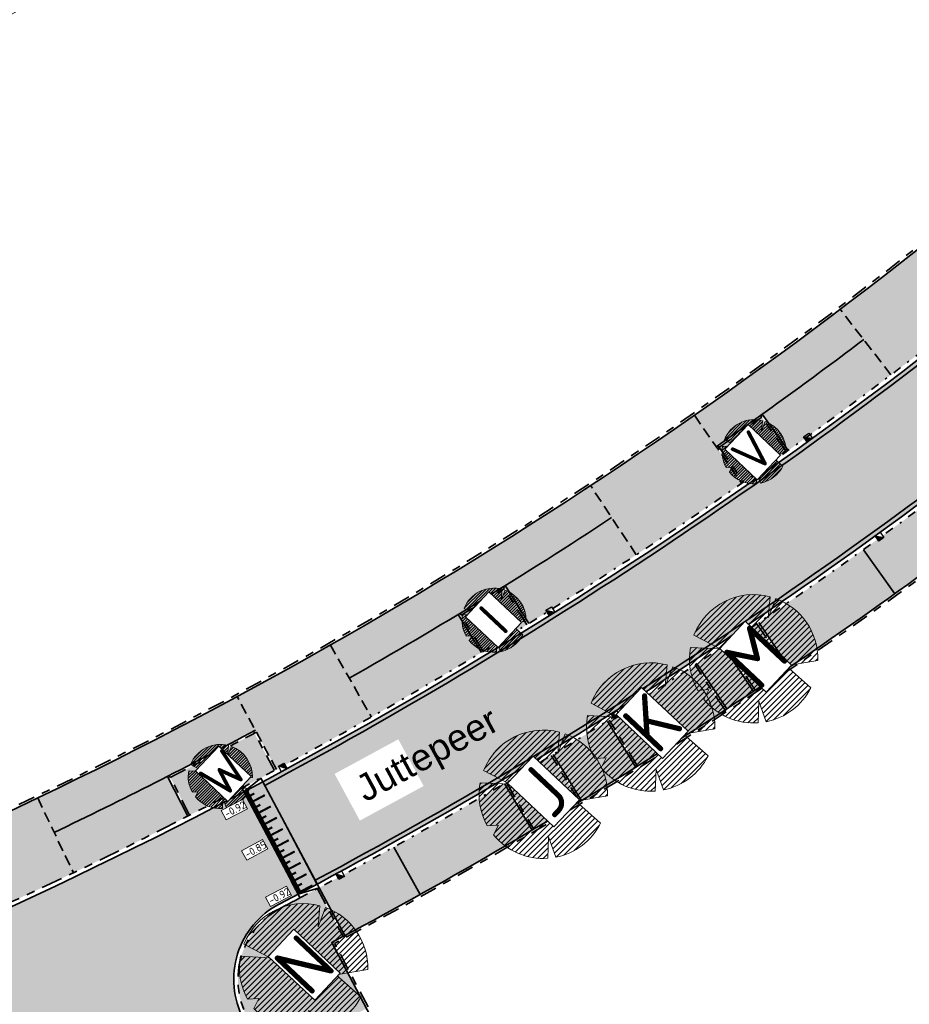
# Model space of a CAD drawing. Header units: metres. Extents: x 104013 to 108981, y 427946 to 428479.
# Tile 30 of 256: x 104551 to 104593, y 428297 to 428344. Entities that reach past the tile are written whole.
import ezdxf

# ---------------------------------------------------------------- set-up
doc = ezdxf.new("R2010")
doc.units = ezdxf.units.M
for name, pattern in [('DASHED', [0.75, 0.5, -0.25]), ('DASHED2', [0.375, 0.25, -0.125]), ('VH-GELEIDEBAND', [6, 2, -2, 0, -2]), ('VH-OPSLUITBAND', [10, 4, -2, 2, -2]), ('VH-TROTTOIRBAND', [15, 5, -2, 2, -2, 2, -2])]:
    doc.linetypes.add(name, pattern=pattern)
for name, color, linetype, true_color in [('_BUURTONTSLUITINGSWEG', 30, 'Continuous', 0xff7f00), ('N-WE-VH-VERHARDING-AP_GROEN1', 7, 'Continuous', 0xdbffb8), ('N-WE-VH-VERHARDING-AP_INRIT (ELEMENT)', 7, 'Continuous', 0xa6a6a6), ('N-WE-VH-VERHARDING-AP_INRIT (TEGELS)', 7, 'Continuous', 0x787878), ('N-WE-VH-VERHARDING-AP_PARKEERPLAATS', 7, 'Continuous', 0x889692), ('N-WE-VH-VERHARDING-AP_RIJBAAN-ELEMENT', 7, 'Continuous', 0x7f4f3f), ('N-WE-VH-VERHARDING-AP_VOETPAD (TEGELS)', 7, 'Continuous', 0xdbdbdb)]:
    doc.layers.add(name, color=color, linetype=linetype, true_color=true_color)
for name, color, linetype, lineweight in [('B-WE-OG-BEBOUWING_STRAATNAAM-T35', 50, 'Continuous', 35), ('N-WE-FC-DAMWAND_HOUT-GD', 40, 'Continuous', 15), ("N-WE-GR-BOOM-S (Carpinus betulus 'Lucas')", 41, 'Continuous', 0), ("N-WE-GR-BOOM-S (Crataegus monogyna 'Stricta')", 207, 'Continuous', 0), ('N-WE-GR-BOOM-S (Fraxinus angustifolia)', 12, 'Continuous', 0), ("N-WE-GR-BOOM-S (Gleditsia triacanthos 'Sunburst')", 203, 'Continuous', 0), ("N-WE-GR-BOOM-S (Prunus serrulata 'Amanogawa')", 107, 'Continuous', 0), ('N-WE-GR-BOOM-S (Sorbus latifolia)', 115, 'Continuous', 0), ("N-WE-GR-BOOM-S (Tilia cordata 'Savaria')", 52, 'Continuous', 0), ('N-WE-GR-SOORTAANDUIDING-T25 (BOMEN)', 7, 'Continuous', 0), ('N-WE-GW-HOOGTE_AFWERKHOOGTE-T25', 7, 'Continuous', 0), ('N-WE-GW-WATERGANG-G', 90, 'Continuous', 18), ('N-WE-RI-HWA_KOLK_TROTTOIRKOLK-S', 150, 'Continuous', 25), ('N-WE-VH-GOOT-G', 170, 'Continuous', 35), ('N-WE-VH-KANTOPSLUITING_ELEMENT_INRIT-G', 7, 'DASHED', 35), ('N-WE-VH-KANTOPSLUITING_GELEIDEBAND-G', 20, 'VH-GELEIDEBAND', 35), ('N-WE-VH-KANTOPSLUITING_OPSLUITBAND-G', 150, 'VH-OPSLUITBAND', 35), ('N-WE-VH-KANTOPSLUITING_TROTTOIRBAND-G', 210, 'VH-TROTTOIRBAND', 35), ('N-WE-VH-PLATEAU_TALUD-S', 7, 'Continuous', 25), ('N-WE-VH-VERHARDING-G', 7, 'Continuous', 35)]:
    doc.layers.add(name, color=color, linetype=linetype, lineweight=lineweight)
doc.styles.add('NLCS-ISO-M200-T25', font='NLCS-ISO.ttf', dxfattribs={"height": 0.5})
doc.styles.add('NLCS-ISO-M500-T25', font='NLCS-ISO.ttf', dxfattribs={"height": 1.25})

# ---------------------------------------------------------------- blocks, each defined once
blk = doc.blocks.new('*U740')
for points, const_width in [([(0.4015533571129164, 0.693739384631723), (0.08936565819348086, 0.0672101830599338)], 0.09999999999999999), ([(0.9385477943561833, 0.4260885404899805), (0.6263600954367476, -0.2004406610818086)], 0.09999999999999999), ([(0.04460847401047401, 0.08949907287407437), (4.92230794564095, -2.341662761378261)], 0.2), ([(0.4916729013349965, 0.2019279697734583), (0.357878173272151, -0.06658454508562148)], 0.09999999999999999), ([(1.47554223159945, 0.1584376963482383), (1.163354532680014, -0.4680915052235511)], 0.09999999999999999), ([(1.028667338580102, -0.06572287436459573), (0.8948726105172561, -0.3342353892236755)], 0.09999999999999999), ([(1.565661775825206, -0.3333737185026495), (1.431867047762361, -0.6018862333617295)], 0.09999999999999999), ([(2.012536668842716, -0.1092131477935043), (1.700348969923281, -0.7357423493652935)], 0.09999999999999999), ([(2.549531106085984, -0.3768639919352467), (2.237343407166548, -1.003393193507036)], 0.09999999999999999), ([(2.102656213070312, -0.6010245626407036), (1.968861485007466, -0.8695370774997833)], 0.09999999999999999), ([(2.639650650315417, -0.8686754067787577), (2.505855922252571, -1.137187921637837)], 0.09999999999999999), ([(3.08652554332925, -0.6445148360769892), (2.774337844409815, -1.271044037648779)], 0.09999999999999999), ([(3.623519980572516, -0.9121656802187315), (3.311332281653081, -1.538694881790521)], 0.09999999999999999), ([(3.176645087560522, -1.136326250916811), (3.042850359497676, -1.404838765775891)], 0.09999999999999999), ([(3.713639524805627, -1.403977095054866), (3.579844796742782, -1.672489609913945)], 0.09999999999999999), ([(4.160514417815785, -1.179816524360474), (3.848326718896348, -1.806345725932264)], 0.09999999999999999), ([(4.250633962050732, -1.671627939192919), (4.116839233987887, -1.940140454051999)], 0.09999999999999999), ([(4.697508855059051, -1.447467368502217), (4.385321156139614, -2.073996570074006)], 0.09999999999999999), ([(4.787628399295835, -1.939278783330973), (4.653833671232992, -2.207791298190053)], 0.09999999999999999)]:
    blk.add_lwpolyline(points, dxfattribs=dict(const_width=const_width))
for points in [[(0.4459926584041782, 0.8950366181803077), (5.323814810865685, -1.536109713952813)], [(0, 0), (4.877699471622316, -2.431161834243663)]]:
    blk.add_lwpolyline(points)
blk = doc.blocks.new('SGR-BOOM_08')
h = blk.add_hatch()
h.set_pattern_fill('ANSI31', color=256, scale=0.1)
h.set_pattern_definition([(45, (0, 0), (-0.2245064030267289, 0.2245064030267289), [])])
h.paths.add_polyline_path([(1.729677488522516, 4.72825667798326), (1.139276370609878, 3.206509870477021), (1.287418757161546, 4.867314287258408, 0.3794379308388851), (-4.677869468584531, 1.861647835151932), (-2.630086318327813, 0.7854955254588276), (-4.954333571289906, 0.8959767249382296, 0.1748934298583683), (-4.384991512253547, -2.473872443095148), (-3.501537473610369, -2.418451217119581), (-3.897906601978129, -3.186615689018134, 0.2439594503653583), (0.3605688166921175, -5.021771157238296), (0.4192016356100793, -3.330164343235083), (0.9916979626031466, -4.936064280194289, 0.2301548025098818), (4.494088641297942, -2.269661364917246), (2.562831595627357, -0.5501398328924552), (5.033028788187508, -0.1296790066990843, 0.3219437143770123)])
h.paths.add_polyline_path([(0.15, 0, -1), (-0.15, 0, -1)], flags=16)
at = {"ltscale": 20, "flags": 128}
for points in [[(1.287419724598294, 4.867325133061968), (1.139276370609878, 3.206509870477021), (1.729681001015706, 4.728265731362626)], [(-4.954350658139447, 0.8959775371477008), (-2.630086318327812, 0.7854955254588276), (-4.677881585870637, 1.861654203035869)], [(5.033035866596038, -0.1296778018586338), (2.562831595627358, -0.5501398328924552), (4.494110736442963, -2.269681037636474)], [(-3.897908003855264, -3.186618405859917), (-3.501537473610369, -2.418451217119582), (-4.385006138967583, -2.473873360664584)], [(0.991715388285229, -4.936113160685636), (0.4192016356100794, -3.330164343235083), (0.3605683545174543, -5.021784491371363)]]:
    blk.add_lwpolyline(points, dxfattribs=at)
blk.add_lwpolyline([(5.033028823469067, -0.129677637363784, 0.3219436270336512), (1.729677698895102, 4.72825660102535, 0.3219436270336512)], format="xyb", dxfattribs=at)
blk.add_circle((0, 0), 0.15)
at = {"ltscale": 20}
for start, end in [(75.18440999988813, 158.298953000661), (169.7490490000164, 209.4302330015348), (281.3600670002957, 333.2046490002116), (219.2666920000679, 274.1068389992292)]:
    blk.add_arc((0, 0), 5.034699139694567, start, end, dxfattribs=at)
blk = doc.blocks.new('Trottoirkolk')
h = blk.add_hatch(color=256)
h.paths.add_polyline_path([(-0.02059036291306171, 0.1806648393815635), (0.003681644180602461, 0.1887333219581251), (0.2107676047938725, 0.02402117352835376), (0.02402117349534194, -0.2107676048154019)])
h.paths.add_polyline_path([(-0.02402117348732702, 0.2107676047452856), (0.003681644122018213, 0.1887333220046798), (-0.02059036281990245, 0.1806648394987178)])
blk.add_lwpolyline([(0.02402117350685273, -0.2107676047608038), (-0.2107676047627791, -0.02402117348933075), (-0.02402117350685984, 0.2107676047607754), (0.2107676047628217, 0.02402117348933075)], close=True)
blk.add_lwpolyline([(0.02402117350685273, -0.2107676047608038), (-0.02402117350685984, 0.2107676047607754)])

msp = doc.modelspace()

# ---------------------------------------------------------------- hatches: boundary and pattern name
at = {"layer": '_BUURTONTSLUITINGSWEG'}
h = msp.add_hatch(color=256, dxfattribs=at)
h.dxf.hatch_style = 1
edge = h.paths.add_edge_path(flags=16)
edge.add_arc((104591.0306519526, 428363.8679483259), 31.94899293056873, 323.4165609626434, 332.7399005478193)
edge.add_arc((104515.7214694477, 428409.8997966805), 120.1500000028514, 329.6743297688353, 333.9919368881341)
edge.add_arc((104632.1073083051, 428353.1143538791), 9.349999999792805, 112.71541680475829, 153.991936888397, ccw=False)
edge.add_arc((104632.1073083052, 428353.1143538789), 9.349999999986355, 90.16294489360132, 112.71541680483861, ccw=False)
edge.add_arc((104632.1073083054, 428353.114353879), 9.349999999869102, 13.909704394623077, 90.16294489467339, ccw=False)
edge.add_line((104641.1831268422, 428355.3620233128), (104641.1967796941, 428355.3047418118))
edge.add_arc((104635.3727250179, 428353.8623870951), 6.000000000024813, -82.99057651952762, 13.909704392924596, ccw=False)
edge.add_arc((104645.3213599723, 428272.9472801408), 75.52441272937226, 97.00942348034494, 107.3237253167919)
edge.add_arc((104645.3213599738, 428272.9472801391), 75.52441273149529, 107.323725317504, 111.328464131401)
edge.add_arc((104617.4883564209, 428344.2305857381), 0.999999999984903, 143.4165609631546, 291.32846413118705, ccw=False)
edge = h.paths.add_edge_path()
edge.add_arc((104651.2690061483, 428352.5544489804), 3.999999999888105, 175.3375627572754, 216.9927776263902)
edge.add_arc((104651.2690073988, 428352.5544473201), 3.999999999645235, 175.2963215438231, 216.9927478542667, ccw=False)
edge.add_arc((104635.3727250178, 428353.8623870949), 11.95000000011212, 355.29632154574, 372.9025499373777)
edge.add_arc((104632.1073083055, 428353.1143538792), 15.29999999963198, 12.90254993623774, 90.16294489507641)
edge.add_arc((104632.1073083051, 428353.1143538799), 15.29999999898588, 90.16294489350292, 112.7154168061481)
edge.add_arc((104632.1073083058, 428353.1143538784), 15.30000000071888, 112.7154168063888, 153.9919368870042)
edge.add_arc((104515.7214694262, 428409.8997966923), 114.2000000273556, 329.67432976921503, 333.99193688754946, ccw=False)
edge.add_arc((104515.7214694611, 428409.8997966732), 114.1999999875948, 322.47384068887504, 329.67432976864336, ccw=False)
edge.add_arc((104562.5129131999, 428373.9615052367), 55.20000000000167, 308.8430036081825, 322.4738406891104, ccw=False)
edge.add_arc((104456.5180447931, 428505.5901034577), 224.1999999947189, 298.0967354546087, 308.8430036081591, ccw=False)
edge.add_line((104562.1076398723, 428307.8112435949), (104564.6743806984, 428303.0035059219))
edge.add_arc((104456.5180447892, 428505.5901034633), 229.6500000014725, 298.0967354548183, 308.8430036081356)
edge.add_arc((104562.5129132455, 428373.961505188), 60.64999993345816, 308.8430036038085, 310.3267849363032)
edge.add_arc((104634.1196452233, 428289.6057204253), 50.00000000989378, 123.91825888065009, 130.3267849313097, ccw=False)
edge.add_arc((104645.321359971, 428272.9472801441), 70.07441272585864, 94.41626563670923, 123.9182588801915, ccw=False)
edge.add_arc((104635.3727250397, 428353.8623873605), 11.95000000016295, 292.3946512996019, 355.282523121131)
h = msp.add_hatch(color=256, dxfattribs=at)
h.dxf.hatch_style = 1
h.paths.add_polyline_path([(104562.8905479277, 428302.0612036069, 0.002196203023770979), (104564.6743806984, 428303.0035059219), (104562.1076398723, 428307.8112435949, -0.0195357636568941), (104546.348142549, 428300.1729826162), (104548.5317912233, 428295.1795691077, 0.002454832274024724), (104550.5934082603, 428296.0932097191, -0.3216595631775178), (104555.1641092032, 428295.1650242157, 0.0067293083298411), (104560.7916676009, 428297.8961661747, -0.3216595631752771)])
h.paths.add_polyline_path([(104561.6468858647, 428295.8086913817), (104561.2015181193, 428296.6572484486, -0.0821092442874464), (104560.7916676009, 428297.8961661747, -0.006729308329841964), (104555.1641092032, 428295.1650242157, -0.06627196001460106), (104555.7738008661, 428294.3031601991), (104556.4227222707, 428293.0667733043)])
at = {"layer": 'N-WE-VH-VERHARDING-AP_GROEN1'}
h = msp.add_hatch(color=256, dxfattribs=at)
h.dxf.hatch_style = 1
edge = h.paths.add_edge_path()
edge.add_arc((104456.5180440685, 428505.5901044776), 222.0000012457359, 304.91646568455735, 305.5490951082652, ccw=False)
edge.add_line((104583.5867478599, 428323.5528965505), (104584.7307722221, 428321.9124060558))
edge.add_arc((104456.5180447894, 428505.5901034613), 223.9999999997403, 304.9162352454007, 305.5493255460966)
edge.add_line((104586.7524527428, 428323.340277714), (104585.5889190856, 428324.9669891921))
h = msp.add_hatch(color=256, dxfattribs=at)
h.dxf.hatch_style = 1
edge = h.paths.add_edge_path()
edge.add_arc((104456.5180446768, 428505.5901036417), 222.0000002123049, 301.17820341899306, 301.79509877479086, ccw=False)
edge.add_line((104571.447793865, 428315.6555021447), (104572.4824262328, 428313.943913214))
edge.add_arc((104456.5180447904, 428505.5901034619), 223.9999999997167, 301.1779729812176, 301.7952943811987)
edge.add_line((104574.5405072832, 428315.2044465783), (104573.4860911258, 428316.9039191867))
h = msp.add_hatch(color=256, dxfattribs=at)
h.dxf.hatch_style = 1
edge = h.paths.add_edge_path()
edge.add_line((104586.7928718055, 428313.1369157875), (104585.3625276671, 428315.2479858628))
edge.add_arc((104456.5180451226, 428505.59010297), 229.8499994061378, 303.64780727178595, 304.0944641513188, ccw=False)
edge.add_line((104583.8747903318, 428314.2493554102), (104585.2798602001, 428312.1213594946))
edge.add_arc((104456.5180444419, 428505.5901039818), 232.4000006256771, 303.6454823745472, 304.0947376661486)
h = msp.add_hatch(color=256, dxfattribs=at)
h.dxf.hatch_style = 1
edge = h.paths.add_edge_path()
edge.add_line((104583.8612058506, 428311.1846525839), (104582.4561359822, 428313.3126484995))
edge.add_arc((104428.8620086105, 428548.1896559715), 280.6392071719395, 302.2009880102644, 303.1820487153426, ccw=False)
edge.add_line((104578.4120792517, 428310.7172555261), (104579.7492807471, 428308.54599042))
edge.add_arc((104429.6739433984, 428546.9371678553), 281.6965749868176, 302.1918076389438, 303.1855572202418)
h = msp.add_hatch(color=256, dxfattribs=at)
h.dxf.hatch_style = 1
edge = h.paths.add_edge_path()
edge.add_arc((104456.5180449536, 428505.5901031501), 221.9999996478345, 297.1323808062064, 298.28711361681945, ccw=False)
edge.add_line((104557.7606874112, 428308.0200467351), (104558.6721027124, 428306.2397875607))
edge.add_arc((104456.5180447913, 428505.5901034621), 223.9999999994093, 297.1321851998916, 297.8411630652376)
edge.add_arc((104456.518044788, 428505.5901034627), 224.0000000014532, 297.8411630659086, 298.2873092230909)
edge.add_line((104562.6701160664, 428308.3396591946), (104561.7216623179, 428310.1004647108))
h = msp.add_hatch(color=256, dxfattribs=at)
h.dxf.hatch_style = 1
edge = h.paths.add_edge_path()
edge.add_line((104577.0216676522, 428306.8726234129), (104575.6844341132, 428309.0439405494))
edge.add_arc((104456.5180449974, 428505.5901031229), 229.8499996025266, 300.9066867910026, 301.2285293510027, ccw=False)
edge.add_line((104574.5785183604, 428308.3776619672), (104573.5716698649, 428307.7783713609))
edge.add_line((104573.5716698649, 428307.7783713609), (104574.869319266, 428305.5832640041))
edge.add_line((104574.869319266, 428305.5832640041), (104575.8802127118, 428306.1849057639))
edge.add_arc((104456.518044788, 428505.5901034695), 232.4000000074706, 300.9043618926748, 301.2329057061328)
h = msp.add_hatch(color=256, dxfattribs=at)
h.dxf.hatch_style = 1
h.paths.add_polyline_path([(104565.3570404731, 428300.2517655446, 0.0006387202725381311), (104565.8812996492, 428300.5305060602), (104564.6803474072, 428302.7799982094, -0.001006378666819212), (104563.8630584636, 428302.3462338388, -0.001081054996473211), (104562.9831867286, 428301.8839522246, 0.4147221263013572), (104561.3786084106, 428296.7501948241), (104562.2887426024, 428295.0161204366, 0.4142101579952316), (104562.6937945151, 428294.8899029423), (104566.5898077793, 428296.9346795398), (104566.9882609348, 428297.1438088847)])
h = msp.add_hatch(color=256, dxfattribs=at)
h.dxf.hatch_style = 1
edge = h.paths.add_edge_path()
edge.add_line((104565.8873179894, 428300.5337159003), (104564.6803470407, 428302.7799980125))
edge.add_line((104564.6803474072, 428302.7799982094), (104565.8812996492, 428300.5305060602))
edge.add_arc((104456.5180592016, 428505.5900765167), 232.3999694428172, 298.0720814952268, 298.0737630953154)
at = {"layer": 'N-WE-VH-VERHARDING-AP_INRIT (ELEMENT)'}
h = msp.add_hatch(color=256, dxfattribs=at)
h.dxf.hatch_style = 1
edge = h.paths.add_edge_path()
edge.add_line((104590.368383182, 428318.7342555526), (104591.8443272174, 428316.6547777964))
edge.add_arc((104456.5180443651, 428505.5901040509), 232.4000007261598, 305.612403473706, 306.6135626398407)
edge.add_line((104595.1248664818, 428319.0481270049), (104593.6039955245, 428321.0949690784))
edge.add_arc((104456.6768063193, 428505.3707064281), 229.5791857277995, 305.614813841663, 306.6144155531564, ccw=False)
at = {"layer": 'N-WE-VH-VERHARDING-AP_INRIT (TEGELS)'}
h = msp.add_hatch(color=256, dxfattribs=at)
h.dxf.hatch_style = 1
h.paths.add_polyline_path([(104593.2769166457, 428333.1342512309, -0.00573743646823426), (104589.2834770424, 428330.0413922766), (104591.6680741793, 428326.9550857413, 0.005692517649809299), (104595.7001769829, 428330.0784682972)])
h = msp.add_hatch(color=256, dxfattribs=at)
h.dxf.hatch_style = 1
h.paths.add_polyline_path([(104582.4179131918, 428325.0541426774, -0.006697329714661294), (104577.5369554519, 428321.746601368), (104579.681315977, 428318.4890381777, 0.00669732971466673), (104584.6487604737, 428321.8551865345)])
h = msp.add_hatch(color=256, dxfattribs=at)
h.dxf.hatch_style = 1
h.paths.add_polyline_path([(104565.2931054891, 428314.2474888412, -0.005692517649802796), (104560.9084473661, 428311.8205138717), (104562.7581637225, 428308.387068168, 0.005692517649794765), (104567.220514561, 428310.8570472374)])
h = msp.add_hatch(color=256, dxfattribs=at)
h.dxf.hatch_style = 1
h.paths.add_polyline_path([(104583.7915318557, 428314.1939645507, -0.00163150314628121), (104582.5397780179, 428313.3674584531), (104583.9448457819, 428311.2394657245, 0.001613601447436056), (104585.1965996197, 428312.0659718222)])
h = msp.add_hatch(color=256, dxfattribs=at)
h.dxf.hatch_style = 1
h.paths.add_polyline_path([(104575.7699353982, 428309.0958056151), (104577.1071650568, 428306.9244947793, 0.00322722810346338), (104579.6615945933, 428308.4976730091), (104578.3243649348, 428310.6689838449, -0.003263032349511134)])
h = msp.add_hatch(color=256, dxfattribs=at)
h.dxf.hatch_style = 1
h.paths.add_polyline_path([(104551.5221162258, 428307.0498395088, -0.005692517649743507), (104546.9771527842, 428304.9382662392), (104548.5800174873, 428301.3828724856, 0.005692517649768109), (104553.2055141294, 428303.5318611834)])
h = msp.add_hatch(color=256, dxfattribs=at)
h.dxf.hatch_style = 1
edge = h.paths.add_edge_path()
edge.add_line((104569.5206423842, 428302.513337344), (104568.2807257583, 428304.7415892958))
edge.add_arc((104456.5180448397, 428505.5901033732), 229.8499998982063, 298.09673545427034, 299.0938647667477, ccw=False)
edge.add_line((104564.7685730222, 428302.8270751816), (104565.9755424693, 428300.5807958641))
edge.add_arc((104456.5180448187, 428505.590103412), 232.3999999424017, 298.0984171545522, 299.0938647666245)
at = {"layer": 'N-WE-VH-VERHARDING-AP_PARKEERPLAATS'}
h = msp.add_hatch(color=256, dxfattribs=at)
h.dxf.hatch_style = 1
edge = h.paths.add_edge_path()
edge.add_line((104585.6120910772, 428325.106483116), (104586.8338012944, 428323.3984362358))
edge.add_arc((104456.518044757, 428505.5901035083), 224.0000000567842, 305.5749040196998, 307.1100835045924)
edge.add_line((104591.6680741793, 428326.9550857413), (104590.3840608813, 428328.6169424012))
edge.add_arc((104456.5180445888, 428505.5901037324), 221.9000003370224, 305.5749040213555, 307.10458538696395, ccw=False)
edge = h.paths.add_edge_path()
edge.add_line((104596.9968616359, 428333.8458312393), (104598.3657896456, 428332.2533375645))
edge.add_arc((104562.5129132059, 428373.9615052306), 54.99999999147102, 310.6827770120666, 316.9456901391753)
edge.add_line((104602.7017936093, 428336.4134840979), (104601.1673090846, 428337.8471358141))
edge.add_arc((104562.5129132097, 428373.9615052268), 52.89999998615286, 310.6827770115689, 316.94569013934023, ccw=False)
edge = h.paths.add_edge_path()
edge.add_line((104606.3559909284, 428344.2721080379), (104608.0569068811, 428343.0404892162))
edge.add_arc((104515.721469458, 428409.8997966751), 113.9999999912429, 324.0920212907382, 327.1103021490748)
edge.add_line((104611.4492664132, 428347.9951208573), (104609.6707481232, 428349.1121084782))
edge.add_arc((104515.7214694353, 428409.8997966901), 111.9000000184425, 324.092021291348, 327.0960559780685, ccw=False)
edge = h.paths.add_edge_path()
edge.add_line((104573.5182318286, 428317.0415255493), (104574.6254891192, 428315.2571541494))
edge.add_arc((104456.5180448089, 428505.5901034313), 223.9999999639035, 301.8208728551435, 303.3557648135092)
edge.add_line((104579.681315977, 428318.4890381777), (104578.5266603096, 428320.2431106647))
edge.add_arc((104456.518044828, 428505.5901034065), 221.8999999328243, 301.8208728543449, 303.3557648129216, ccw=False)
h = msp.add_hatch(color=256, dxfattribs=at)
h.dxf.hatch_style = 1
h.paths.add_polyline_path([(104591.8443272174, 428316.6547777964), (104590.3683850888, 428318.7342528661, -0.006526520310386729), (104585.445326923, 428315.3040597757), (104586.8756709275, 428313.1929898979, 0.006514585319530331)])
h = msp.add_hatch(color=256, dxfattribs=at)
h.dxf.hatch_style = 1
edge = h.paths.add_edge_path()
edge.add_line((104572.3968583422, 428313.8921624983), (104571.3104944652, 428315.6893306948))
edge.add_arc((104456.5180446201, 428505.5901037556), 221.9000003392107, 299.61750255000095, 301.1523945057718, ccw=False)
edge.add_line((104566.1826789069, 428312.6826696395), (104567.220514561, 428310.8570472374))
edge.add_arc((104456.5180446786, 428505.5901036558), 224.0000002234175, 299.6175025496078, 301.1523945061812)
h = msp.add_hatch(color=256, dxfattribs=at)
h.dxf.hatch_style = 1
edge = h.paths.add_edge_path()
edge.add_line((104558.5830968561, 428306.1942029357), (104557.626236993, 428308.063539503))
edge.add_arc((104456.5180447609, 428505.5901035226), 221.9000000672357, 295.57171476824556, 297.10660672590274, ccw=False)
edge.add_line((104552.2990691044, 428305.4261572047), (104553.2055141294, 428303.5318611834))
edge.add_arc((104456.5180451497, 428505.5901027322), 223.999999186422, 295.5717147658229, 297.1066067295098)
h = msp.add_hatch(color=256, dxfattribs=at)
h.dxf.hatch_style = 1
edge = h.paths.add_edge_path()
edge.add_line((104574.7832468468, 428305.5323568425), (104573.4855864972, 428307.7274827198))
edge.add_arc((104456.518044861, 428505.5901033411), 229.8499998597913, 299.09386476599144, 300.58968261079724, ccw=False)
edge.add_line((104568.2807257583, 428304.7415892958), (104569.5127631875, 428302.5274970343))
edge.add_arc((104482.3592864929, 428461.5181307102), 181.3111968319, 298.7301154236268, 300.6473910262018)
at = {"layer": 'N-WE-VH-VERHARDING-AP_RIJBAAN-ELEMENT'}
h = msp.add_hatch(color=256, dxfattribs=at)
h.dxf.hatch_style = 1
edge = h.paths.add_edge_path()
edge.add_arc((104643.3479071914, 428336.9912950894), 5.999999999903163, 35.45031721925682, 91.764954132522, ccw=False)
edge.add_line((104648.2356197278, 428340.4712758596), (104658.9648718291, 428325.4017960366))
edge.add_line((104658.9648718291, 428325.4017960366), (104674.5878956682, 428334.3543734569))
edge.add_line((104674.5878956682, 428334.3543734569), (104683.7885459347, 428337.3242094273))
edge.add_line((104683.7885459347, 428337.3242094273), (104691.8115980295, 428341.9292662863))
edge.add_line((104691.8115980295, 428341.9292662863), (104711.4809951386, 428353.2068454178))
edge.add_line((104711.4809951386, 428353.2068454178), (104709.0934784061, 428357.3709496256))
edge.add_line((104709.0934784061, 428357.3709496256), (104689.424081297, 428346.0933704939))
edge.add_line((104689.424081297, 428346.0933704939), (104681.8364445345, 428341.7379619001))
edge.add_line((104681.8364445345, 428341.7379619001), (104672.6158925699, 428338.7617019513))
edge.add_line((104672.6158925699, 428338.7617019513), (104664.5285121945, 428334.1247488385))
edge.add_arc((104662.5389149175, 428337.5948356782), 3.999999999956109, 216.9927478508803, 299.82808898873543, ccw=False)
edge.add_line((104659.3440682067, 428335.1879799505), (104651.9459800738, 428345.0081603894))
edge.add_line((104651.9459800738, 428345.0081603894), (104648.0741606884, 428350.1475915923))
edge.add_arc((104651.2690073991, 428352.5544473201), 3.999999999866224, 175.2963215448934, 216.9927478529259, ccw=False)
edge.add_arc((104635.3727250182, 428353.8623870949), 11.94999999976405, 355.2963215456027, 372.9025499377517)
edge.add_arc((104632.1073083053, 428353.1143538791), 15.29999999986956, 12.90254993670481, 90.16294489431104)
edge.add_arc((104632.1073083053, 428353.114353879), 15.29999999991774, 90.16294489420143, 112.7154168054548)
edge.add_arc((104632.1073083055, 428353.1143538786), 15.30000000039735, 112.7154168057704, 153.9919368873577)
edge.add_arc((104515.721469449, 428409.8997966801), 114.2000000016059, 329.6743297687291, 333.9919368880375, ccw=False)
edge.add_arc((104515.7214694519, 428409.8997966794), 114.1999999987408, 322.47384068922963, 329.67432976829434, ccw=False)
edge.add_arc((104562.5129132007, 428373.9615052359), 55.19999999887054, 308.843003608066, 322.47384068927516, ccw=False)
edge.add_arc((104456.5180447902, 428505.5901034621), 224.1999999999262, 298.0967354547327, 308.84300360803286, ccw=False)
edge.add_line((104562.1076398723, 428307.8112435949), (104564.6743806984, 428303.0035059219))
edge.add_arc((104456.51804479, 428505.590103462), 229.6500000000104, 298.0967354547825, 308.8430036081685)
edge.add_arc((104562.512913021, 428373.9615054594), 60.65000028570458, 308.8430036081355, 310.3267849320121)
edge.add_arc((104634.1196452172, 428289.6057204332), 49.99999999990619, 123.91825888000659, 130.3267849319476, ccw=False)
edge.add_arc((104645.3213599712, 428272.9472801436), 70.07441272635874, 107.3237253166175, 123.91825888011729, ccw=False)
edge.add_arc((104645.3213599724, 428272.9472801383), 70.07441273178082, 91.76495413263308, 107.32372531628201, ccw=False)
edge = h.paths.add_edge_path(flags=16)
edge.add_arc((104591.0306519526, 428363.8679483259), 31.94899293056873, 323.4165609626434, 332.7399005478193)
edge.add_arc((104515.7214694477, 428409.8997966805), 120.1500000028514, 329.6743297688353, 333.9919368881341)
edge.add_arc((104632.1073083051, 428353.1143538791), 9.349999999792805, 112.71541680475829, 153.991936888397, ccw=False)
edge.add_arc((104632.1073083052, 428353.1143538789), 9.349999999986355, 90.16294489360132, 112.71541680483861, ccw=False)
edge.add_arc((104632.1073083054, 428353.114353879), 9.349999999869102, 13.909704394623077, 90.16294489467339, ccw=False)
edge.add_line((104641.1831268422, 428355.3620233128), (104641.1967796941, 428355.3047418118))
edge.add_arc((104635.3727250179, 428353.8623870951), 6.000000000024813, -82.99057651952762, 13.909704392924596, ccw=False)
edge.add_arc((104645.3213599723, 428272.9472801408), 75.52441272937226, 97.00942348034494, 107.3237253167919)
edge.add_arc((104645.3213599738, 428272.9472801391), 75.52441273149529, 107.323725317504, 111.328464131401)
edge.add_arc((104617.4883564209, 428344.2305857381), 0.999999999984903, 143.4165609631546, 291.32846413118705, ccw=False)
h = msp.add_hatch(color=256, dxfattribs=at)
h.dxf.hatch_style = 1
edge = h.paths.add_edge_path()
edge.add_arc((104456.5180447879, 428505.5901034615), 229.6500000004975, 297.5934036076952, 298.0967354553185)
edge.add_line((104564.6743806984, 428303.0035059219), (104562.1076398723, 428307.8112435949))
edge.add_arc((104456.5180447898, 428505.590103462), 224.2000000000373, 293.62003767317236, 298.09673545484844, ccw=False)
edge.add_line((104546.348142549, 428300.1729826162), (104548.5317912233, 428295.1795691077))
edge.add_arc((104456.5180447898, 428505.5901034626), 229.6500000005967, 293.620037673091, 294.1826426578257)
edge.add_arc((104552.2319950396, 428292.444232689), 3.999999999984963, 42.85910815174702, 114.18264265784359, ccw=False)
edge.add_arc((104456.5180447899, 428505.5901034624), 232.4000000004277, 295.1169128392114, 296.659133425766)
edge.add_arc((104564.7433239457, 428298.5161759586), 4.000000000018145, 117.59340360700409, 188.9169381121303, ccw=False)
edge = h.paths.add_edge_path()
edge.add_line((104561.6468858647, 428295.8086913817), (104561.2015181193, 428296.6572484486))
edge.add_arc((104564.7433239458, 428298.5161759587), 4.000000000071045, 188.9169381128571, 207.692871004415, ccw=False)
edge.add_arc((104456.5180447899, 428505.5901034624), 232.4000000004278, 295.11691283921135, 296.65913342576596, ccw=False)
edge.add_arc((104552.2319950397, 428292.444232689), 3.999999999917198, 27.6928710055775, 42.85910815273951, ccw=False)
edge.add_line((104555.7738008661, 428294.3031601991), (104556.4227222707, 428293.0667733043))
edge.add_line((104556.4227222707, 428293.0667733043), (104556.8873630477, 428292.1812740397))
edge.add_line((104556.8873630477, 428292.1812740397), (104562.1116496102, 428294.923179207))
edge.add_line((104562.1116496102, 428294.923179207), (104561.6468858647, 428295.8086913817))
at = {"layer": 'N-WE-VH-VERHARDING-AP_VOETPAD (TEGELS)'}
h = msp.add_hatch(color=256, dxfattribs=at)
h.dxf.hatch_style = 1
edge = h.paths.add_edge_path()
edge.add_line((104590.3840608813, 428328.6169424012), (104589.2834770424, 428330.0413922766))
edge.add_arc((104456.5180447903, 428505.590103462), 220.0999999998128, 304.8906567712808, 307.09978920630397, ccw=False)
edge.add_line((104582.4179131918, 428325.0541426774), (104583.4475350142, 428323.5777013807))
edge.add_arc((104456.5180447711, 428505.5901034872), 221.9000000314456, 304.8906567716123, 307.1045853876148)
edge = h.paths.add_edge_path()
edge.add_line((104601.1673090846, 428337.8471358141), (104599.8520366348, 428339.0759801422))
edge.add_arc((104562.5129132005, 428373.961505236), 51.09999999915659, 308.8430036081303, 316.9456901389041, ccw=False)
edge.add_arc((104456.5180447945, 428505.5901034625), 220.099999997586, 308.4146983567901, 308.8430036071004, ccw=False)
edge.add_line((104593.2769166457, 428333.1342512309), (104594.3953444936, 428331.7238898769))
edge.add_arc((104456.518045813, 428505.590102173), 221.8999983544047, 308.4146983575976, 308.8430036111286)
edge.add_arc((104562.5129131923, 428373.9615052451), 52.90000001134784, 308.8430036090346, 316.9456901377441)
h = msp.add_hatch(color=256, dxfattribs=at)
h.dxf.hatch_style = 1
edge = h.paths.add_edge_path()
edge.add_line((104578.5266603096, 428320.2431106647), (104577.5369554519, 428321.746601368))
edge.add_arc((104456.5180447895, 428505.5901034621), 220.1000000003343, 299.61750254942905, 303.35576481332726, ccw=False)
edge.add_line((104565.2931054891, 428314.2474888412), (104566.1826789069, 428312.6826696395))
edge.add_arc((104456.5180447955, 428505.5901034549), 221.899999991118, 299.6175025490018, 303.3557648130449)
h = msp.add_hatch(color=256, dxfattribs=at)
h.dxf.hatch_style = 1
edge = h.paths.add_edge_path()
edge.add_arc((104456.5180447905, 428505.590103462), 220.0999999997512, 295.57171476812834, 298.31288769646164, ccw=False)
edge.add_line((104551.5221162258, 428307.0498395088), (104552.2990691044, 428305.4261572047))
edge.add_arc((104456.5180448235, 428505.5901033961), 221.8999999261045, 295.5717147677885, 298.3128876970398)
edge.add_line((104561.7621626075, 428310.2358466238), (104560.9084473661, 428311.8205138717))

# ---------------------------------------------------------------- linework, layer by layer
at = {"layer": 'N-WE-GW-WATERGANG-G', "color": 251, "flags": 128}
msp.add_lwpolyline([(104657.5574163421, 428423.9025418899), (104579.7905496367, 428363.509231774, -0.06327555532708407), (104533.6192893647, 428335.6576823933, -0.02581323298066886), (104507.4895111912, 428325.6792628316, -0.03757851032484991), (104478.2254738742, 428318.5782737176, 0.01833652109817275), (104451.9861525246, 428313.2702622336, 0.08030897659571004), (104410.3565902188, 428295.8390262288, 0.08030897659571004)], format="xyb", dxfattribs=at)
at = {"layer": 'N-WE-VH-GOOT-G', "ltscale": 0.2}
for points in [[(104562.2018321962, 428307.6348128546, 0.04692383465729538), (104597.2591600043, 428330.8122487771, 0.05954597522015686), (104606.449285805, 428340.2160586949, 0.03142840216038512), (104614.4680511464, 428352.1375892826, 0.01884134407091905), (104618.5364498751, 428359.7356680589, -0.1820757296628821), (104626.2763789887, 428367.0431105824, -0.09872258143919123), (104632.0643650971, 428368.2142928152, -0.3504920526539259), (104646.8260662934, 428356.4860245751)], [(104564.5801883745, 428303.1799366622, 0.04692383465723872), (104600.4264622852, 428326.8789681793, 0.006474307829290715), (104601.6329037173, 428327.8764876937, -0.02796976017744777), (104606.1075639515, 428331.2634124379, -0.07253411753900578), (104624.3957339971, 428340.0338753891, -0.06799243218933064), (104643.1569509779, 428343.1883537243, -0.06799243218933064)]]:
    msp.add_lwpolyline(points, format="xyb", dxfattribs=at)
at = {"layer": 'N-WE-VH-KANTOPSLUITING_ELEMENT_INRIT-G', "flags": 128}
for points in [[(104591.6680741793, 428326.9550857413), (104589.2834770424, 428330.0413922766)], [(104582.4179131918, 428325.0541426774), (104584.6487604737, 428321.8551865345)], [(104579.681315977, 428318.4890381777), (104577.5369554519, 428321.746601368)], [(104565.2931054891, 428314.2474888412), (104567.220514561, 428310.8570472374)], [(104562.7581637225, 428308.387068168), (104560.9084473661, 428311.8205138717)], [(104551.5221162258, 428307.0498395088), (104553.2055141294, 428303.5318611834)]]:
    msp.add_lwpolyline(points, dxfattribs=at)
at = {"layer": 'N-WE-VH-KANTOPSLUITING_GELEIDEBAND-G', "ltscale": 0.2, "flags": 128}
for points in [[(104561.1309795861, 428307.5190710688, 0.04804149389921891), (104597.0082845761, 428331.1237957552, 0.05954597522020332), (104606.1320556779, 428340.4597081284, 0.03142840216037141), (104614.1227833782, 428352.3395550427, 0.0188413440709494), (104618.1769569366, 428359.91106711, -0.1820757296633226), (104626.1219172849, 428367.4120842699, -0.09872258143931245), (104632.0632275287, 428368.6142911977, -0.3504908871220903), (104647.2159527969, 428356.5754030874)], [(104563.8630584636, 428302.3462338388, 0.04804149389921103), (104600.6773377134, 428326.5674212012, 0.006474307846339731), (104601.8917622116, 428327.5715413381, -0.02796976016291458), (104606.33076778, 428330.9314786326, -0.07253411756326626), (104624.5148420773, 428339.6520203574, -0.05706718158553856), (104640.1320531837, 428342.6287313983, 0.05706718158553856)]]:
    msp.add_lwpolyline(points, format="xyb", dxfattribs=at)
at = {"layer": 'N-WE-VH-KANTOPSLUITING_OPSLUITBAND-G', "ltscale": 0.2, "flags": 128}
for points in [[(104523.6993654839, 428331.5037177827), (104537.2702998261, 428300.9452646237, -0.00106747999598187), (104538.4204921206, 428301.4039405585, 0.07425345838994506), (104594.4995302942, 428334.2392655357, 0.05954597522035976), (104602.9597544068, 428342.8962024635, 0.03142840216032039), (104610.6701056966, 428354.359212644, 0.01884134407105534), (104614.5820275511, 428361.6650576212, -0.1820757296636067), (104624.5773002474, 428371.101821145, -0.09872258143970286), (104632.0518518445, 428372.6142750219, -0.4721223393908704), (104651.2536198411, 428349.4172259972), (104653.623274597, 428346.2717596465), (104662.029905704, 428335.1128449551), (104681.3876801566, 428346.2117531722), (104682.523077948, 428344.557323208), (104688.3795427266, 428347.9151660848), (104723.9798327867, 428368.3268282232)], [(104641.8235076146, 428340.0806302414, 0.06265681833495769), (104625.3039331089, 428337.1222307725, 0.08526956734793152), (104605.0345842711, 428326.7626810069, 0.0012218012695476), (104604.7720596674, 428326.5651494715, -0.01255641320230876), (104602.3393874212, 428324.5034224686, -0.009728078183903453), (104595.1845079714, 428318.9678593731, -0.03781888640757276), (104565.4918604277, 428300.2100715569), (104576.2498534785, 428279.7129180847), (104571.5153540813, 428277.067080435), (104572.5168564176, 428276.077084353), (104580.55012068, 428268.1361142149), (104608.7747365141, 428276.2418067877), (104629.0357015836, 428288.7919246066), (104637.3554076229, 428278.9920583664)], [(104583.5047362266, 428323.4956768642, 0.002873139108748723), (104585.5890288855, 428324.9670676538, 0.002873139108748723)], [(104571.4476784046, 428315.6554322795, 0.002691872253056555), (104573.4860911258, 428316.9039191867, 0.002691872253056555)], [(104557.7606874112, 428308.0200467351, 0.00515097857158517), (104561.809591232, 428310.1478095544, 0.00515097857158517)]]:
    msp.add_lwpolyline(points, format="xyb", dxfattribs=at)
for points in [[(104586.7524657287, 428323.3402595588), (104585.5307424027, 428325.048324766)], [(104583.5295466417, 428323.6349210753), (104584.7307849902, 428321.9123877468)], [(104574.5405190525, 428315.2044276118), (104573.4332498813, 428316.9888181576)], [(104572.4824377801, 428313.9438941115), (104571.3960622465, 428315.7410815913)], [(104585.362539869, 428315.2479678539), (104586.7928838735, 428313.1368979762)], [(104585.2798602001, 428312.1213594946), (104583.8756563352, 428314.2480438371)], [(104583.8612058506, 428311.1846525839), (104582.4570019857, 428313.3113369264)], [(104579.7492807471, 428308.54599042), (104578.4120792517, 428310.7172555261)], [(104562.6701266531, 428308.3396395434), (104561.6741148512, 428310.1884378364)], [(104577.0245559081, 428306.8679336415), (104575.6844341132, 428309.0439405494)], [(104558.6721128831, 428306.2397676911), (104557.7152427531, 428308.1091243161)], [(104573.5716698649, 428307.7783713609), (104574.8693302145, 428305.5832454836)], [(104564.6804839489, 428302.7797432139), (104565.8874491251, 428300.5334718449)]]:
    msp.add_lwpolyline(points, dxfattribs=at)
at = {"layer": 'N-WE-VH-KANTOPSLUITING_TROTTOIRBAND-G', "ltscale": 0.2}
for points in [[(104546.2680086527, 428300.3562271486, 0.01842021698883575), (104561.1309795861, 428307.5190710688)], [(104562.9831867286, 428301.8839522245, 0.001081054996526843), (104563.8630584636, 428302.3462338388, 0.0009064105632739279)]]:
    msp.add_lwpolyline(points, format="xyb", dxfattribs=at)
msp.add_arc((104564.7433239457, 428298.5161759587), 3.8, 117.5934036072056, 207.6928710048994, dxfattribs=at)
at = {"layer": 'N-WE-VH-VERHARDING-G', "ltscale": 0.2, "flags": 128}
for points in [[(104523.6062915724, 428331.4669156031), (104537.218051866, 428300.8165323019, -0.001150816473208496), (104538.4575279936, 428301.3110514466, 0.07425369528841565), (104594.5622491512, 428334.1613787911, 0.05954597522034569), (104603.0390619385, 428342.8352901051, 0.03142840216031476), (104610.7564226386, 428354.308721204, 0.01884134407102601), (104614.6719007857, 428361.6212078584, -0.1820757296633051), (104624.6159156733, 428371.0095777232, -0.09872258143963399), (104632.0521362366, 428372.5142754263, -0.4728221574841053), (104651.1469665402, 428349.3926050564), (104653.5434034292, 428346.2115882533), (104662.0031157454, 428334.9822138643), (104681.3574135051, 428346.0791286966), (104682.4928112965, 428344.4246987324), (104688.4292826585, 428347.8284139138), (104723.9488779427, 428368.1938091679)], [(104482.9595623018, 428267.045159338, -0.001161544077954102), (104484.0542816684, 428267.7967193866, -0.03870124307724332), (104522.3492906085, 428289.8218835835, -0.007379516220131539), (104530.01777916, 428293.3371453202, -0.008284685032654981), (104538.746146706, 428297.01193953, -0.001158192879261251), (104539.9759326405, 428297.5025715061, 0.07426330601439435), (104597.1337222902, 428330.9680222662, 0.05954597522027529), (104606.2906707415, 428340.3378834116, 0.03142840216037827), (104614.2954172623, 428352.2385721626, 0.01884134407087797), (104618.3567034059, 428359.8233675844, -0.1820757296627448), (104626.1991481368, 428367.2275974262, -0.09872258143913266), (104632.0637963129, 428368.4142920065, -0.3504920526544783), (104647.0210167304, 428356.5306824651, -0.3504920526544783)], [(104562.8905479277, 428302.0612036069, 0.04912510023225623), (104600.5518999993, 428326.7231946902, 0.006474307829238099), (104601.7623329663, 428327.7240145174, -0.02796976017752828), (104606.2191658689, 428331.0974455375, -0.07253411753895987), (104624.4552880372, 428339.8429478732, -0.0679924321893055), (104643.1631108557, 428342.988448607, -0.0679924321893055)], [(104641.8731439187, 428340.1833296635, 0.06286153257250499), (104625.2741560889, 428337.2176945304, 0.0852695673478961), (104604.9746554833, 428326.8427343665, 0.001236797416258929), (104604.7085194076, 428326.6424729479, -0.01257231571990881), (104602.2766685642, 428324.5813092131, -0.00972807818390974), (104595.1248664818, 428319.0481270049, -0.03792613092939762), (104565.3570404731, 428300.2517655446), (104576.1160404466, 428279.7526935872), (104571.3504484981, 428277.0894801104), (104580.5214545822, 428268.0238396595), (104608.8156351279, 428276.1495101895), (104627.4430445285, 428287.6877652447), (104629.0151798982, 428288.6615828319), (104637.2791746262, 428278.9273395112)], [(104583.4475350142, 428323.5777013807, 0.009663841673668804), (104590.3865065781, 428328.6187924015, 0.009663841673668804)], [(104566.1826789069, 428312.6826696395, 0.01631269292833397), (104578.5266603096, 428320.2431106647, 0.01631269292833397)], [(104552.2990691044, 428305.4261572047, 0.01196119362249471), (104561.7621626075, 428310.2358466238, 0.01196119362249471)]]:
    msp.add_lwpolyline(points, format="xyb", dxfattribs=at)
at = {"layer": 'N-WE-VH-VERHARDING-G', "flags": 128}
for points in [[(104586.8338012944, 428323.3984362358), (104585.6120910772, 428325.106483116)], [(104590.3696441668, 428318.7324789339), (104591.8455724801, 428316.6530233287)], [(104574.6254891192, 428315.2571541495), (104573.5182318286, 428317.0415255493)], [(104585.445326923, 428315.3040597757), (104586.8756709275, 428313.1929898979)], [(104585.1965996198, 428312.0659718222), (104583.7922060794, 428314.1929434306)], [(104583.944845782, 428311.2394657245), (104582.5404522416, 428313.3664373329)], [(104579.6641330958, 428308.4935511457), (104578.3243649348, 428310.6689838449)], [(104577.1097035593, 428306.9203729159), (104575.7699353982, 428309.0958056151)], [(104561.2243839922, 428307.3422219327), (104562.0142455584, 428307.9881003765)], [(104562.1086903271, 428307.8092759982), (104562.0142455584, 428307.9881003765)], [(104562.1086903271, 428307.8092759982), (104564.6743806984, 428303.0035059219)], [(104573.4855864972, 428307.7274827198), (104574.7832468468, 428305.5323568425)], [(104561.2243839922, 428307.3422219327), (104561.1309795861, 428307.5190710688)], [(104568.2807257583, 428304.7415892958), (104569.5206423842, 428302.513337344)], [(104563.7696540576, 428302.5230829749), (104563.4491740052, 428303.1298704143)], [(104564.6743806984, 428303.0035059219), (104564.7685730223, 428302.8270751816)], [(104563.7696540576, 428302.5230829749), (104564.7685730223, 428302.8270751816)], [(104563.7696540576, 428302.5230829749), (104563.8630584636, 428302.3462338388)], [(104564.7685730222, 428302.8270751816), (104565.9755381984, 428300.5808038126)]]:
    msp.add_lwpolyline(points, dxfattribs=at)
at = {"layer": 'N-WE-VH-VERHARDING-G', "ltscale": 0.2, "flags": 128}
for points in [[(104572.3968583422, 428313.8921624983), (104571.3104944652, 428315.6893306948)], [(104558.5830968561, 428306.1942029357), (104557.6262267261, 428308.0635595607)]]:
    msp.add_lwpolyline(points, dxfattribs=at)
at = {"layer": 'N-WE-VH-VERHARDING-G'}
msp.add_arc((104564.7433239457, 428298.5161759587), 4, 117.5934036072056, 207.6928710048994, dxfattribs=at)

# ---------------------------------------------------------------- block references
at = {"layer": "N-WE-GR-BOOM-S (Carpinus betulus 'Lucas')", "color": 7, "lineweight": 13, "ltscale": 2.08, "xscale": 0.3, "yscale": 0.3, "zscale": 0.3}
msp.add_blockref('SGR-BOOM_08', (104560.114358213, 428308.0592610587), dxfattribs=at)
at = {"layer": "N-WE-GR-BOOM-S (Crataegus monogyna 'Stricta')", "color": 7, "lineweight": 13, "ltscale": 2.08, "xscale": 0.3, "yscale": 0.3, "zscale": 0.3}
msp.add_blockref('SGR-BOOM_08', (104585.2341401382, 428323.3406550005), dxfattribs=at)
at = {"layer": 'N-WE-GR-BOOM-S (Fraxinus angustifolia)', "xscale": 0.6, "yscale": 0.6, "zscale": 0.6}
msp.add_blockref('SGR-BOOM_08', (104575.3080070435, 428307.2238154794), dxfattribs=at)
at = {"layer": "N-WE-GR-BOOM-S (Gleditsia triacanthos 'Sunburst')", "xscale": 0.6, "yscale": 0.6, "zscale": 0.6}
msp.add_blockref('SGR-BOOM_08', (104585.2072284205, 428313.5990582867), dxfattribs=at)
at = {"layer": "N-WE-GR-BOOM-S (Prunus serrulata 'Amanogawa')", "xscale": 0.3, "yscale": 0.3, "zscale": 0.3}
msp.add_blockref('SGR-BOOM_08', (104572.9930323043, 428315.4122034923), dxfattribs=at)
at = {"layer": 'N-WE-GR-BOOM-S (Sorbus latifolia)', "xscale": 0.6, "yscale": 0.6, "zscale": 0.6}
msp.add_blockref('SGR-BOOM_08', (104580.3647588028, 428310.3876771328), dxfattribs=at)
at = {"layer": "N-WE-GR-BOOM-S (Tilia cordata 'Savaria')", "xscale": 0.6, "yscale": 0.6, "zscale": 0.6}
msp.add_blockref('SGR-BOOM_08', (104564.0313752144, 428299.0624628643), dxfattribs=at)
at = {"layer": 'N-WE-RI-HWA_KOLK_TROTTOIRKOLK-S'}
for p, rotation in [((104587.7645223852, 428324.0059986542), 254.3185806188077), ((104591.129699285, 428319.3435867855), 254.3185806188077), ((104575.6437194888, 428315.8339153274), 250.5815128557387), ((104578.7043121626, 428310.9659051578), 250.5815128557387), ((104563.0497263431, 428308.4873517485), 66.87895225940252), ((104565.75880407, 428303.4157850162), 246.8974646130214)]:
    msp.add_blockref('Trottoirkolk', p, dxfattribs=dict(at, rotation=rotation))
at = {"layer": 'N-WE-VH-PLATEAU_TALUD-S', "xscale": -1, "rotation": 271.3484020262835}
msp.add_blockref('*U740', (104563.7696540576, 428302.5230829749), dxfattribs=at)

# ---------------------------------------------------------------- next in the draw order: texts
at = {"layer": 'N-WE-GR-SOORTAANDUIDING-T25 (BOMEN)', "attachment_point": 5, "rotation": 46.7104304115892, "style": 'NLCS-ISO-M500-T25', "bg_fill": 19, "box_fill_scale": 1.1, "bg_fill_color": 256, "bg_fill_transparency": 0}
for s, insert, char_height in [('V', (104585.1644558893, 428323.3195260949), 1.75), ('I', (104572.966884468, 428315.439575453), 1.75), ('M', (104585.3026859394, 428313.6961812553), 2.5), ('K', (104580.429729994, 428310.5798502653), 2.5), ('W', (104560.2598289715, 428308.193083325), 1.75), ('J', (104575.3205102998, 428307.3536328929), 2.5), ('N', (104564.0654409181, 428299.2057674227), 2.5)]:
    msp.add_mtext_dynamic_manual_height_columns(s, width=1.25, gutter_width=6.25, heights=[0], dxfattribs=dict(at, insert=insert, char_height=char_height))
at = {"layer": 'N-WE-GW-HOOGTE_AFWERKHOOGTE-T25', "char_height": 0.3599999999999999, "attachment_point": 1, "style": 'NLCS-ISO-M200-T25', "bg_fill": 19, "box_fill_scale": 1.2, "bg_fill_color": 256, "bg_fill_transparency": 0}
for s, insert, width, rotation in [('-0.85', (104561.2164036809, 428304.5318227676), 0.9778270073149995, 28.761789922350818), ('-0.92', (104562.3369698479, 428302.355925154), 0.9778270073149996, 27.456903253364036)]:
    msp.add_mtext(s, dxfattribs=dict(at, insert=insert, width=width, rotation=rotation))

# ---------------------------------------------------------------- next in the draw order: texts
at = {"layer": 'B-WE-OG-BEBOUWING_STRAATNAAM-T35', "insert": (104566.3373599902, 428307.9322590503), "char_height": 1.25, "width": 2.161670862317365, "attachment_point": 1, "rotation": 28.48655473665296, "style": 'NLCS-ISO-M500-T25', "bg_fill": 2}
msp.add_mtext('{\\fArial|b0|i0|c0|p34;Juttepeer}', dxfattribs=at)
at = {"layer": 'N-WE-GW-HOOGTE_AFWERKHOOGTE-T25', "insert": (104560.2574617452, 428306.4365724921), "char_height": 0.3599999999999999, "width": 0.9778270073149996, "attachment_point": 1, "rotation": 27.456903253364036, "style": 'NLCS-ISO-M200-T25', "bg_fill": 19, "box_fill_scale": 1.2, "bg_fill_color": 256, "bg_fill_transparency": 0}
msp.add_mtext('-0.92', dxfattribs=at)

# ---------------------------------------------------------------- next in the draw order: linework, layer by layer
at = {"layer": 'N-WE-FC-DAMWAND_HOUT-GD', "color": 251, "linetype": 'DASHED2', "ltscale": 2, "const_width": 0.15}
msp.add_lwpolyline([(104658.4696524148, 428429.1690666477), (104577.5698070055, 428366.3427029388, -0.06329451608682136), (104532.1631846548, 428338.9500613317, -0.02581323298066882), (104506.3804270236, 428329.1041617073, -0.0375785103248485), (104477.6415184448, 428322.130596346, 0.01833652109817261), (104451.1434804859, 428316.7702484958, 0.08110622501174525), (104408.0644138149, 428298.6518088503, 0.08110622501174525)], format="xyb", dxfattribs=at)

doc.saveas('drawing.dxf')
